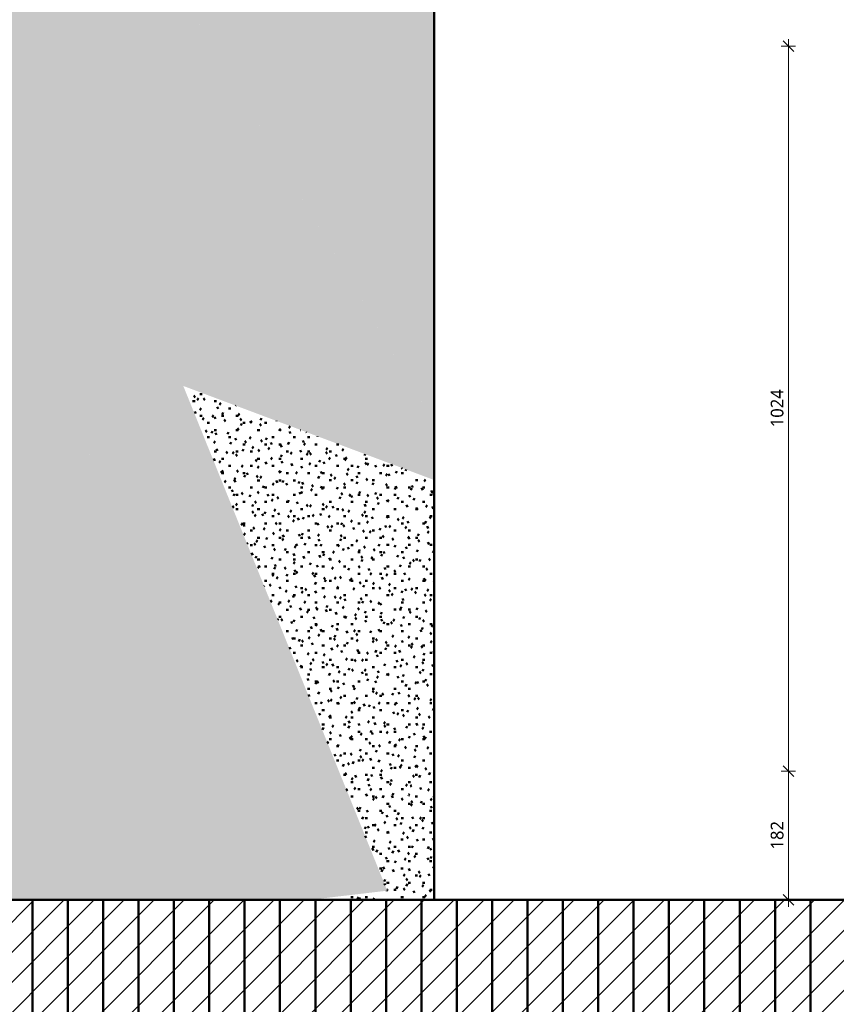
# Model space of a CAD drawing. Header units: millimetres. Extents: x -44271 to 51900, y -56710 to 25730.
# Tile 32 of 61: x -23680 to -12133, y -1617 to 12297. Entities that reach past the tile are written whole.
import ezdxf

# ---------------------------------------------------------------- set-up
doc = ezdxf.new("R2010")
doc.units = ezdxf.units.MM
for name, color, linetype, lineweight in [('A-ANNO-DIMS', 211, 'Continuous', 9), ('A-ANNO-DIMS-100', 211, 'Continuous', 9), ('A-DETL-GENF', 92, 'Continuous', 9), ('A-DETL-MBND', 5, 'Continuous', 50)]:
    doc.layers.add(name, color=color, linetype=linetype, lineweight=lineweight)
doc.styles.add('Trebuchet MS', font='trebuc.ttf', dxfattribs={"height": 180})
doc.dimstyles.new('Cotes100e_Intérieur', dxfattribs={"dimscale": 304.8, "dimtxt": 185.571163, "dimasz": 0.492126, "dimexe": 0.328084, "dimexo": 0.0625, "dimgap": 0.065617, "dimtad": 1, "dimdec": 0, "dimlfac": 0.1, "dimzin": 0, "dimdsep": 46, "dimtxsty": 'Trebuchet MS', "dimblk1": 'OBLIQUE', "dimblk2": 'OBLIQUE', "dimsah": 1, "dimcen": 0.09, "dimdle": 0.328084, "dimazin": 0, "dimtfac": 1, "dimtdec": 4, "dimtix": 1, "dimtmove": 0, "dimatfit": 3, "dimfxl": 0.328084, "dimfxlon": 1, "dimtvp": 1, "dimtolj": 1, "dimtzin": 0, "dimarcsym": 2})

# ---------------------------------------------------------------- blocks, each defined once
blk = doc.blocks.new('DIMBLOCK22-02_Toit')
at = {"layer": 'A-ANNO-DIMS-100'}
for p, q in [((-12811, 11924), (-12886, 11999)), ((-12811, 12024), (-12811, 1679)), ((-12811, 11924), (-12911, 11924)), ((-12811, 11924), (-12736, 11849)), ((-12811, 11924), (-12711, 11924)), ((-12811, 1679), (-12911, 1679)), ((-12811, 1679), (-12886, 1754)), ((-12811, 1679), (-12736, 1604)), ((-12811, 1679), (-12711, 1679))]:
    blk.add_line(p, q, dxfattribs=at)
at = {"layer": 'A-ANNO-DIMS-100', "color": 0, "insert": (-13061, 6538), "char_height": 180, "width": 634.09, "attachment_point": 1, "rotation": 90, "line_spacing_factor": 1.048425, "style": 'Trebuchet MS'}
blk.add_mtext('1024', dxfattribs=at)
blk = doc.blocks.new('_Oblique')
at = {"color": 0, "linetype": 'ByBlock', "lineweight": -2}
blk.add_line((-0.5, -0.5), (0.5, 0.5), dxfattribs=at)
blk = doc.blocks.new('DIMBLOCK23-02_Toit')
at = {"layer": 'A-ANNO-DIMS-100'}
for p, q in [((-12811, 1679), (-12911, 1679)), ((-12811, 1679), (-12886, 1754)), ((-12811, 1679), (-12811, -240)), ((-12811, 1679), (-12736, 1604)), ((-12811, 1679), (-12711, 1679)), ((-12811, -140), (-12886, -65)), ((-12811, -140), (-12911, -140)), ((-12811, -140), (-12736, -215)), ((-12811, -140), (-12711, -140))]:
    blk.add_line(p, q, dxfattribs=at)
at = {"layer": 'A-ANNO-DIMS-100', "color": 0, "insert": (-13061, 571), "char_height": 180, "width": 475.57, "attachment_point": 1, "rotation": 90, "line_spacing_factor": 1.048425, "style": 'Trebuchet MS'}
blk.add_mtext('182', dxfattribs=at)

msp = doc.modelspace()

# ---------------------------------------------------------------- hatches: boundary and pattern name
at = {"layer": 'A-DETL-GENF'}
h = msp.add_hatch(dxfattribs=at)
h.set_pattern_fill('FP_636', color=1, style=0, pattern_type=2)
h.set_pattern_definition([(45, (0, 0), (-212.132, 212.132), [])])
h.paths.add_polyline_path([(42520.1, -18305), (42520.1, -8417.9), (13484.7, -8417.9), (13484.7, -16810.3), (35379.8, -16810.3), (35379.8, -18305), (39878.2, -18305)])
h.paths.add_polyline_path([(-5202, -12689.3), (-1457.7, -12689.3), (-1457.7, -140.2), (-31427.5, -140.2), (-31427.5, -7843.1), (-28699.8, -7843.1), (-28683.4, -10661.2), (-19083.4, -10661.2), (-19083.4, -12689.3), (-8207.3, -12689.3)])
at = {"layer": 'A-DETL-MBND'}
h = msp.add_hatch(dxfattribs=at)
h.set_pattern_fill('FP_219', color=256, style=0, pattern_type=2)
h.set_pattern_definition([(359.97524, (-3.04, -7.37), (406.36384, 101.3714), [33.525, -271.248, 33.525, -1896.703]), (359.97524, (-3.04, -7.37), (406.36384, 101.3714), [-338.298, -271.248, 33.525, -576.021, -1015.91]), (359.97524, (-3.04, -7.37), (406.36384, 101.3714), [-1219.091, 33.525, -271.248, 33.525, -677.612]), (359.97524, (-3.04, -7.37), (406.36384, 101.3714), [-1557.389, -169.657, 33.525, -474.43]), (120.005, (149.35, 43.34), (-291.1642, 301.11824), [33.52, -271.21, 33.52, -1896.439]), (120.005, (149.35, 43.34), (-291.1642, 301.11824), [-338.251, -271.21, 33.52, -575.941, -1015.768]), (120.005, (149.35, 43.34), (-291.1642, 301.11824), [-1218.922, 33.52, -271.21, 33.52, -677.517]), (120.005, (149.35, 43.34), (-291.1642, 301.11824), [-1557.173, -169.633, 33.52, -474.364]), (239.983, (200.14, 246.41), (-115.2016, -402.49203), [33.508, -271.109, -1929.237]), (239.983, (200.14, 246.41), (-115.2016, -402.49203), [-304.616, 33.508, -271.109, -1624.621]), (239.983, (200.14, 246.41), (-115.2016, -402.49203), [-609.233, 33.508, -575.725, -1015.388]), (239.983, (200.14, 246.41), (-115.2016, -402.49203), [-1218.466, 33.508, -271.109, -710.772]), (239.983, (200.14, 246.41), (-115.2016, -402.49203), [-1523.082, 33.508, -169.57, -507.694]), (239.983, (200.14, 246.41), (-115.2016, -402.49203), [-1726.16, 33.508, -474.186])])
h.paths.add_polyline_path([(-17821.5, 6595.7), (-17821.5, 14844), (-12987.2, 14872.1), (-11868.1, 17334.7), (-22081.8, 13843.7), (-18130.8, 7122)])
h = msp.add_hatch(dxfattribs=at)
h.set_pattern_fill('FP_208', color=256, style=0, pattern_type=2)
h.set_pattern_definition([(0.01974, (-7.01, 5.03), (406.30298, 101.727), [33.52, -271.207, 33.52, -1896.417]), (0.01974, (-7.01, 5.03), (406.30298, 101.727), [-338.247, -271.207, 33.52, -575.934, -1015.757]), (0.01974, (-7.01, 5.03), (406.30298, 101.727), [-1218.908, 33.52, -271.207, 33.52, -677.51]), (0.01974, (-7.01, 5.03), (406.30298, 101.727), [-1557.155, -169.631, 33.52, -474.358]), (120.002, (145.35, 55.88), (-291.1185, 301.01566), [33.518, -271.19, 33.518, -1896.299]), (120.002, (145.35, 55.88), (-291.1185, 301.01566), [-338.226, -271.19, 33.518, -575.898, -1015.693]), (120.002, (145.35, 55.88), (-291.1185, 301.01566), [-1218.832, 33.518, -271.19, 33.518, -677.467]), (120.002, (145.35, 55.88), (-291.1185, 301.01566), [-1557.058, -169.621, 33.518, -474.329]), (240.008, (196.14, 259.07), (-115.18313, -402.74252), [33.528, -271.271, -1930.393]), (240.008, (196.14, 259.07), (-115.18313, -402.74252), [-304.799, 33.528, -271.271, -1625.594]), (240.008, (196.14, 259.07), (-115.18313, -402.74252), [-609.598, 33.528, -576.07, -1015.996]), (240.008, (196.14, 259.07), (-115.18313, -402.74252), [-1219.196, 33.528, -271.271, -711.197]), (240.008, (196.14, 259.07), (-115.18313, -402.74252), [-1523.995, 33.528, -169.671, -507.998]), (240.008, (196.14, 259.07), (-115.18313, -402.74252), [-1727.194, 33.528, -474.47])])
h.paths.add_polyline_path([(-21366.8, 7122), (-22081.8, 13843.7), (-30038.3, 13038.7), (-22081.8, 7609.8)])
h = msp.add_hatch(dxfattribs=at)
h.set_pattern_fill('FP_214', color=256, style=0, pattern_type=2)
h.set_pattern_definition([(0.0128, (-1.96, 2.43), (406.36328, 101.67686), [33.525, -271.247, 33.525, -1896.701]), (0.0128, (-1.96, 2.43), (406.36328, 101.67686), [-338.297, -271.247, 33.525, -576.02, -1015.908]), (0.0128, (-1.96, 2.43), (406.36328, 101.67686), [-1219.09, 33.525, -271.247, 33.525, -677.611]), (0.0128, (-1.96, 2.43), (406.36328, 101.67686), [-1557.387, -169.657, 33.525, -474.429]), (120.004, (150.42, 53.26), (-291.15933, 301.04803), [33.521, -271.211, -1929.969]), (120.004, (150.42, 53.26), (-291.15933, 301.04803), [-304.732, 33.521, -271.211, -1625.237]), (120.004, (150.42, 53.26), (-291.15933, 301.04803), [-609.464, 33.521, -575.943, -1015.773]), (120.004, (150.42, 53.26), (-291.15933, 301.04803), [-1218.928, 33.521, -271.211, -711.041]), (120.004, (150.42, 53.26), (-291.15933, 301.04803), [-1523.66, 33.521, -169.634, -507.887]), (120.004, (150.42, 53.26), (-291.15933, 301.04803), [-1726.815, 33.521, -474.366]), (240.002, (201.22, 256.44), (-115.2011, -402.7225), [33.527, -271.264, -1930.343]), (240.002, (201.22, 256.44), (-115.2011, -402.7225), [-304.791, 33.527, -271.264, -1625.552]), (240.002, (201.22, 256.44), (-115.2011, -402.7225), [-609.582, 33.527, -576.055, -1015.97]), (240.002, (201.22, 256.44), (-115.2011, -402.7225), [-1219.164, 33.527, -271.264, -711.179]), (240.002, (201.22, 256.44), (-115.2011, -402.7225), [-1523.955, 33.527, -169.667, -507.985]), (240.002, (201.22, 256.44), (-115.2011, -402.7225), [-1727.149, 33.527, -474.458])])
h.paths.add_polyline_path([(-17821.5, 5793), (-17821.5, 6595.7), (-22081.8, 13843.7), (-21366.8, 7122), (-19962.9, 6595.7)])
h = msp.add_hatch(dxfattribs=at)
h.set_pattern_fill('FP_216', color=256, style=0, pattern_type=2)
h.set_pattern_definition([(0.02188, (-5.32, 5.83), (406.32918, 101.73418), [33.522, -271.225, 33.522, -1896.542]), (0.02188, (-5.32, 5.83), (406.32918, 101.73418), [-338.269, -271.225, 33.522, -575.972, -1015.823]), (0.02188, (-5.32, 5.83), (406.32918, 101.73418), [-1218.988, 33.522, -271.225, 33.522, -677.554]), (0.02188, (-5.32, 5.83), (406.32918, 101.73418), [-1557.257, -169.642, 33.522, -474.389]), (120.006, (147.06, 56.67), (-291.13547, 300.98034), [33.516, -271.173, -1929.694]), (120.006, (147.06, 56.67), (-291.13547, 300.98034), [-304.689, 33.516, -271.173, -1625.005]), (120.006, (147.06, 56.67), (-291.13547, 300.98034), [-609.377, 33.516, -575.861, -1015.628]), (120.006, (147.06, 56.67), (-291.13547, 300.98034), [-1218.754, 33.516, -271.173, -710.94]), (120.006, (147.06, 56.67), (-291.13547, 300.98034), [-1523.443, 33.516, -169.61, -507.814]), (120.006, (147.06, 56.67), (-291.13547, 300.98034), [-1726.568, 33.516, -474.298]), (240.005, (197.85, 259.85), (-115.1885, -402.71323), [33.527, -271.262, -1930.332]), (240.005, (197.85, 259.85), (-115.1885, -402.71323), [-304.789, 33.527, -271.262, -1625.543]), (240.005, (197.85, 259.85), (-115.1885, -402.71323), [-609.579, 33.527, -576.052, -1015.964]), (240.005, (197.85, 259.85), (-115.1885, -402.71323), [-1219.157, 33.527, -271.262, -711.175]), (240.005, (197.85, 259.85), (-115.1885, -402.71323), [-1523.946, 33.527, -169.666, -507.982]), (240.005, (197.85, 259.85), (-115.1885, -402.71323), [-1727.139, 33.527, -474.455])])
h.paths.add_polyline_path([(-29942, 6278.4), (-21366.8, 7122), (-30038.3, 13038.7), (-29943.6, 6388.4)])
h = msp.add_hatch(dxfattribs=at)
h.set_pattern_fill('FP_184', color=256, style=0, pattern_type=2)
h.set_pattern_definition([(0.08937, (-16.61, 48), (406.2904, 102.00486), [33.519, -271.199, 33.519, -1896.363]), (0.08937, (-16.61, 48), (406.2904, 102.00486), [-338.237, -271.199, 33.519, -575.917, -1015.727]), (0.08937, (-16.61, 48), (406.2904, 102.00486), [-1218.873, 33.519, -271.199, 33.519, -677.49]), (0.08937, (-16.61, 48), (406.2904, 102.00486), [-1557.11, -169.626, 33.519, -474.345]), (120.072, (135.75, 98.93), (-291.11113, 300.01828), [33.446, -270.612, -1925.701]), (120.072, (135.75, 98.93), (-291.11113, 300.01828), [-304.058, 33.446, -270.612, -1621.643]), (120.072, (135.75, 98.93), (-291.11113, 300.01828), [-608.116, 33.446, -574.67, -1013.527]), (120.072, (135.75, 98.93), (-291.11113, 300.01828), [-1216.232, 33.446, -270.612, -709.469]), (120.072, (135.75, 98.93), (-291.11113, 300.01828), [-1520.29, 33.446, -169.259, -506.763]), (120.072, (135.75, 98.93), (-291.11113, 300.01828), [-1722.995, 33.446, -473.317]), (239.973, (186.53, 301.75), (-115.1811, -402.0231), [33.492, -270.978, -1928.306]), (239.973, (186.53, 301.75), (-115.1811, -402.0231), [-304.469, 33.492, -270.978, -1623.837]), (239.973, (186.53, 301.75), (-115.1811, -402.0231), [-608.939, 33.492, -575.447, -1014.898]), (239.973, (186.53, 301.75), (-115.1811, -402.0231), [-1217.878, 33.492, -270.978, -710.429]), (239.973, (186.53, 301.75), (-115.1811, -402.0231), [-1522.347, 33.492, -169.488, -507.449]), (239.973, (186.53, 301.75), (-115.1811, -402.0231), [-1725.327, 33.492, -473.957])])
h.paths.add_polyline_path([(-31331.4, -97.3), (-21366.8, 7122), (-29942, 6278.4), (-31330.5, -93.1)])
h = msp.add_hatch(dxfattribs=at)
h.set_pattern_fill('FP_187', color=256, style=0, pattern_type=2)
h.set_pattern_definition([(359.99953, (-0.004, -0.58), (406.39983, 101.53467), [33.528, -271.272, -1930.4]), (359.99953, (-0.004, -0.58), (406.39983, 101.53467), [-304.8, 33.528, -271.272, -1625.6]), (359.99953, (-0.004, -0.58), (406.39983, 101.53467), [-609.6, 33.528, -576.072, -1016]), (359.99953, (-0.004, -0.58), (406.39983, 101.53467), [-1219.2, 33.528, -271.272, -711.2]), (359.99953, (-0.004, -0.58), (406.39983, 101.53467), [-1524, 33.528, -169.672, -508]), (359.99953, (-0.004, -0.58), (406.39983, 101.53467), [-1727.2, 33.528, -474.472]), (120.015, (152.4, 50.19), (-291.18813, 300.97192), [33.513, -271.15, 33.513, -1896.016]), (120.015, (152.4, 50.19), (-291.18813, 300.97192), [-338.175, -271.15, 33.513, -575.812, -1015.542]), (120.015, (152.4, 50.19), (-291.18813, 300.97192), [-1218.65, 33.513, -271.15, 33.513, -677.366]), (120.015, (152.4, 50.19), (-291.18813, 300.97192), [-1556.825, -169.595, 33.513, -474.258]), (239.985, (203.2, 253.26), (-115.2107, -402.5081), [33.513, -271.148, -1929.516]), (239.985, (203.2, 253.26), (-115.2107, -402.5081), [-304.66, 33.513, -271.148, -1624.855]), (239.985, (203.2, 253.26), (-115.2107, -402.5081), [-609.321, 33.513, -575.808, -1015.535]), (239.985, (203.2, 253.26), (-115.2107, -402.5081), [-1218.641, 33.513, -271.148, -710.874]), (239.985, (203.2, 253.26), (-115.2107, -402.5081), [-1523.302, 33.513, -169.594, -507.767]), (239.985, (203.2, 253.26), (-115.2107, -402.5081), [-1726.409, 33.513, -474.255])])
h.paths.add_polyline_path([(-31331.4, -97.3), (-18483.2, -11.2), (-21366.8, 7122), (-31241.6, -32.3)])
h = msp.add_hatch(dxfattribs=at)
h.set_pattern_fill('FP_236', color=256, style=0, pattern_type=2)
h.set_pattern_definition([(0.0142, (-1.04, 4.19), (406.38784, 101.64965), [33.527, -271.264, 33.527, -1896.814]), (0.0142, (-1.04, 4.19), (406.38784, 101.64965), [-338.318, -271.264, 33.527, -576.054, -1015.969]), (0.0142, (-1.04, 4.19), (406.38784, 101.64965), [-1219.162, 33.527, -271.264, 33.527, -677.651]), (0.0142, (-1.04, 4.19), (406.38784, 101.64965), [-1557.48, -169.667, 33.527, -474.457]), (120.015, (151.35, 55), (-291.1785, 300.9313), [33.512, -271.14, 33.512, -1895.946]), (120.015, (151.35, 55), (-291.1785, 300.9313), [-338.163, -271.14, 33.512, -575.791, -1015.504]), (120.015, (151.35, 55), (-291.1785, 300.9313), [-1218.605, 33.512, -271.14, 33.512, -677.341]), (120.015, (151.35, 55), (-291.1785, 300.9313), [-1556.768, -169.589, 33.512, -474.24]), (239.992, (202.15, 258.11), (-115.20805, -402.58075), [33.519, -271.198, -1929.871]), (239.992, (202.15, 258.11), (-115.20805, -402.58075), [-304.717, 33.519, -271.198, -1625.155]), (239.992, (202.15, 258.11), (-115.20805, -402.58075), [-609.433, 33.519, -575.914, -1015.722]), (239.992, (202.15, 258.11), (-115.20805, -402.58075), [-1218.866, 33.519, -271.198, -711.005]), (239.992, (202.15, 258.11), (-115.20805, -402.58075), [-1523.583, 33.519, -169.626, -507.861]), (239.992, (202.15, 258.11), (-115.20805, -402.58075), [-1726.727, 33.519, -474.342])])
h.paths.add_polyline_path([(-18483.2, -11.2), (-17821.5, 2901.9), (-17821.5, 5793), (-21366.8, 7122), (-18485.1, -6.4)])
h = msp.add_hatch(dxfattribs=at)
h.set_pattern_fill('FP_218', color=256, style=0, pattern_type=2)
h.set_pattern_definition([(0.0338, (-5.44, 10.49), (406.338, 101.78194), [33.523, -271.231, 33.523, -1896.582]), (0.0338, (-5.44, 10.49), (406.338, 101.78194), [-338.276, -271.231, 33.523, -575.984, -1015.845]), (0.0338, (-5.44, 10.49), (406.338, 101.78194), [-1219.014, 33.523, -271.231, 33.523, -677.568]), (0.0338, (-5.44, 10.49), (406.338, 101.78194), [-1557.29, -169.646, 33.523, -474.399]), (120.019, (146.93, 61.35), (-291.14495, 300.8085), [33.504, -271.076, 33.504, -1895.505]), (120.019, (146.93, 61.35), (-291.14495, 300.8085), [-338.084, -271.076, 33.504, -575.657, -1015.268]), (120.019, (146.93, 61.35), (-291.14495, 300.8085), [-1218.321, 33.504, -271.076, 33.504, -677.183]), (120.019, (146.93, 61.35), (-291.14495, 300.8085), [-1556.405, -169.55, 33.504, -474.13]), (239.998, (197.72, 264.47), (-115.1949, -402.59107), [33.521, -271.215, -1929.995]), (239.998, (197.72, 264.47), (-115.1949, -402.59107), [-304.736, 33.521, -271.215, -1625.259]), (239.998, (197.72, 264.47), (-115.1949, -402.59107), [-609.472, 33.521, -575.951, -1015.787]), (239.998, (197.72, 264.47), (-115.1949, -402.59107), [-1218.944, 33.521, -271.215, -711.051]), (239.998, (197.72, 264.47), (-115.1949, -402.59107), [-1523.681, 33.521, -169.636, -507.894]), (239.998, (197.72, 264.47), (-115.1949, -402.59107), [-1726.838, 33.521, -474.373])])
h.paths.add_polyline_path([(-18483.2, -11.2), (-17821.5, 102.4), (-17821.5, 2901.9), (-18481.3, -3.1)])
h = msp.add_hatch(dxfattribs=at)
h.set_pattern_fill('FP_220', color=256, style=0, pattern_type=2)
h.set_pattern_definition([(0.08416, (-2.39, 28.52), (406.37464, 101.303), [33.526, -271.256, 33.526, -1896.757]), (0.08416, (-2.39, 28.52), (406.37464, 101.303), [-338.308, -271.256, 33.526, -576.037, -1015.939]), (0.08416, (-2.39, 28.52), (406.37464, 101.303), [-1219.126, 33.526, -271.256, 33.526, -677.631]), (0.08416, (-2.39, 28.52), (406.37464, 101.303), [-1557.434, -169.662, 33.526, -474.443]), (120.239, (150, 79.1), (-291.16734, 298.07867), [33.285, -269.308, 33.285, -1883.14]), (120.239, (150, 79.1), (-291.16734, 298.07867), [-335.879, -269.308, 33.285, -571.902, -1008.645]), (120.239, (150, 79.1), (-291.16734, 298.07867), [-1210.374, 33.285, -269.308, 33.285, -672.766]), (120.239, (150, 79.1), (-291.16734, 298.07867), [-1546.253, -168.444, 33.285, -471.037]), (239.803, (200.8, 280.59), (-115.20616, -399.37957), [33.328, -269.652, -1918.875]), (239.803, (200.8, 280.59), (-115.20616, -399.37957), [-302.98, 33.328, -269.652, -1615.895]), (239.803, (200.8, 280.59), (-115.20616, -399.37957), [-605.961, 33.328, -572.633, -1009.934]), (239.803, (200.8, 280.59), (-115.20616, -399.37957), [-1211.921, 33.328, -269.652, -706.954]), (239.803, (200.8, 280.59), (-115.20616, -399.37957), [-1514.902, 33.328, -168.659, -504.967]), (239.803, (200.8, 280.59), (-115.20616, -399.37957), [-1716.888, 33.328, -471.639])])
h.paths.add_polyline_path([(-18483.2, -11.2), (-17821.5, -3.1), (-17821.5, 102.4), (-17925.4, 84.5)])
h = msp.add_hatch(dxfattribs=at)
h.set_pattern_fill('FP_217', color=256, style=0, pattern_type=2)
h.set_pattern_definition([(359.99982, (-0.0007, -0.84), (406.40032, 101.40272), [33.528, -271.272, 33.528, -1896.872]), (359.99982, (-0.0007, -0.84), (406.40032, 101.40272), [-338.328, -271.272, 33.528, -576.072, -1016]), (359.99982, (-0.0007, -0.84), (406.40032, 101.40272), [-1219.2, 33.528, -271.272, 33.528, -677.672]), (359.99982, (-0.0007, -0.84), (406.40032, 101.40272), [-1557.528, -169.672, 33.528, -474.472]), (120.048, (152.4, 49.86), (-291.18915, 300.57225), [33.48, -270.881, 33.48, -1894.135]), (120.048, (152.4, 49.86), (-291.18915, 300.57225), [-337.84, -270.881, 33.48, -575.241, -1014.534]), (120.048, (152.4, 49.86), (-291.18915, 300.57225), [-1217.441, 33.48, -270.881, 33.48, -676.694]), (120.048, (152.4, 49.86), (-291.18915, 300.57225), [-1555.281, -169.427, 33.48, -473.787]), (239.952, (203.2, 252.67), (-115.21255, -401.97626), [33.48, -270.88, -1927.609]), (239.952, (203.2, 252.67), (-115.21255, -401.97626), [-304.359, 33.48, -270.88, -1623.25]), (239.952, (203.2, 252.67), (-115.21255, -401.97626), [-608.719, 33.48, -575.239, -1014.531]), (239.952, (203.2, 252.67), (-115.21255, -401.97626), [-1217.438, 33.48, -270.88, -710.172]), (239.952, (203.2, 252.67), (-115.21255, -401.97626), [-1521.797, 33.48, -169.427, -507.266]), (239.952, (203.2, 252.67), (-115.21255, -401.97626), [-1724.703, 33.48, -473.786])])
h.paths.add_polyline_path([(-19576.3, -140.2), (-18485.1, -11.2), (-31331.4, -97.3), (-31330.5, -140.2), (-19851.3, -140.2)])
h = msp.add_hatch(dxfattribs=at)
h.set_pattern_fill('FP_221', color=256, style=0, pattern_type=2)
h.set_pattern_definition([(0.0085, (-1.7, 2.94), (406.3829, 101.64743), [33.527, -271.26, 33.527, -1896.79]), (0.0085, (-1.7, 2.94), (406.3829, 101.64743), [-338.313, -271.26, 33.527, -576.047, -1015.956]), (0.0085, (-1.7, 2.94), (406.3829, 101.64743), [-1219.148, 33.527, -271.26, 33.527, -677.643]), (0.0085, (-1.7, 2.94), (406.3829, 101.64743), [-1557.461, -169.665, 33.527, -474.452]), (120.004, (150.69, 53.75), (-291.1742, 301.0718), [33.522, -271.226, 33.522, -1896.547]), (120.004, (150.69, 53.75), (-291.1742, 301.0718), [-338.27, -271.226, 33.522, -575.973, -1015.826]), (120.004, (150.69, 53.75), (-291.1742, 301.0718), [-1218.991, 33.522, -271.226, 33.522, -677.556]), (120.004, (150.69, 53.75), (-291.1742, 301.0718), [-1557.261, -169.643, 33.522, -474.391]), (240, (201.49, 256.93), (-115.2071, -402.7185), [33.527, -271.26, 33.527, -1896.791]), (240, (201.49, 256.93), (-115.2071, -402.7185), [-338.314, -271.26, 33.527, -576.047, -1015.957]), (240, (201.49, 256.93), (-115.2071, -402.7185), [-1219.148, 33.527, -271.26, 33.527, -677.643]), (240, (201.49, 256.93), (-115.2071, -402.7185), [-1557.462, -169.665, 33.527, -474.452])])
h.paths.add_polyline_path([(-18655.1, -140.2), (-18483.2, -11.2), (-19576.3, -140.2), (-18977.5, -140.2)])
h = msp.add_hatch(dxfattribs=at)
h.set_pattern_fill('FP_160', color=256, style=0, pattern_type=2)
h.set_pattern_definition([(359.9999, (0.001, 0.007), (406.40016, 101.59936), [33.528, -271.272, 33.528, -271.272, -1625.6]), (359.9999, (0.001, 0.007), (406.40016, 101.59936), [-609.6, 33.528, -576.072, 33.528, -271.272, -711.2]), (359.9999, (0.001, 0.007), (406.40016, 101.59936), [-1524, 33.528, -169.672, 33.528, -474.472]), (120, (152.4, 50.81), (-291.1877, 301.15186), [33.528, -271.271, 33.528, -1896.867]), (120, (152.4, 50.81), (-291.1877, 301.15186), [-338.327, -271.271, 33.528, -576.07, -1015.997]), (120, (152.4, 50.81), (-291.1877, 301.15186), [-1219.197, 33.528, -271.271, 33.528, -677.67]), (120, (152.4, 50.81), (-291.1877, 301.15186), [-1557.524, -169.672, 33.528, -474.471]), (240, (203.2, 254.01), (-115.2108, -402.751), [33.528, -271.271, 33.528, -1896.864]), (240, (203.2, 254.01), (-115.2108, -402.751), [-338.327, -271.271, 33.528, -576.07, -1015.996]), (240, (203.2, 254.01), (-115.2108, -402.751), [-1219.195, 33.528, -271.271, 33.528, -677.669]), (240, (203.2, 254.01), (-115.2108, -402.751), [-1557.522, -169.671, 33.528, -474.47])])
h.paths.add_polyline_path([(-18655.1, -140.2), (-18485.1, -140.2), (-18483.2, -11.2), (-18599.1, -98.2)])
h = msp.add_hatch(dxfattribs=at)
h.set_pattern_fill('FP_161', color=256, style=0, pattern_type=2)
h.set_pattern_definition([(0.00166, (-1.69, 0.57), (406.38306, 101.6118), [33.527, -271.26, 33.527, -1896.791]), (0.00166, (-1.69, 0.57), (406.38306, 101.6118), [-338.314, -271.26, 33.527, -576.047, -1015.957]), (0.00166, (-1.69, 0.57), (406.38306, 101.6118), [-1219.148, 33.527, -271.26, 33.527, -677.643]), (0.00166, (-1.69, 0.57), (406.38306, 101.6118), [-1557.461, -169.665, 33.527, -474.452]), (119.999, (150.7, 51.38), (-291.1732, 301.14495), [33.527, -271.265, -1930.348]), (119.999, (150.7, 51.38), (-291.1732, 301.14495), [-304.792, 33.527, -271.265, -1625.556]), (119.999, (150.7, 51.38), (-291.1732, 301.14495), [-609.584, 33.527, -576.057, -1015.973]), (119.999, (150.7, 51.38), (-291.1732, 301.14495), [-1219.167, 33.527, -271.265, -711.181]), (119.999, (150.7, 51.38), (-291.1732, 301.14495), [-1523.959, 33.527, -169.667, -507.986]), (119.999, (150.7, 51.38), (-291.1732, 301.14495), [-1727.154, 33.527, -474.459]), (240.001, (201.5, 254.58), (-115.2096, -402.7531), [33.528, -271.272, -1930.396]), (240.001, (201.5, 254.58), (-115.2096, -402.7531), [-304.799, 33.528, -271.272, -1625.597]), (240.001, (201.5, 254.58), (-115.2096, -402.7531), [-609.599, 33.528, -576.071, -1015.998]), (240.001, (201.5, 254.58), (-115.2096, -402.7531), [-1219.198, 33.528, -271.272, -711.199]), (240.001, (201.5, 254.58), (-115.2096, -402.7531), [-1523.997, 33.528, -169.672, -507.999]), (240.001, (201.5, 254.58), (-115.2096, -402.7531), [-1727.197, 33.528, -474.471])])
h.paths.add_polyline_path([(-18449.7, -140.2), (-18483.2, -11.2), (-18485.1, -140.2), (-18483.2, -140.2)])
h = msp.add_hatch(dxfattribs=at)
h.set_pattern_fill('FP_237', color=256, style=0, pattern_type=2)
h.set_pattern_definition([(0.0017, (-1.81, 0.57), (406.38104, 101.61184), [33.526, -271.26, 33.526, -1896.785]), (0.0017, (-1.81, 0.57), (406.38104, 101.61184), [-338.312, -271.26, 33.526, -576.046, -1015.953]), (0.0017, (-1.81, 0.57), (406.38104, 101.61184), [-1219.144, 33.526, -271.26, 33.526, -677.641]), (0.0017, (-1.81, 0.57), (406.38104, 101.61184), [-1557.456, -169.664, 33.526, -474.45]), (119.999, (150.58, 51.38), (-291.1732, 301.14495), [33.527, -271.265, -1930.347]), (119.999, (150.58, 51.38), (-291.1732, 301.14495), [-304.792, 33.527, -271.265, -1625.555]), (119.999, (150.58, 51.38), (-291.1732, 301.14495), [-609.583, 33.527, -576.056, -1015.972]), (119.999, (150.58, 51.38), (-291.1732, 301.14495), [-1219.166, 33.527, -271.265, -711.18]), (119.999, (150.58, 51.38), (-291.1732, 301.14495), [-1523.958, 33.527, -169.667, -507.986]), (119.999, (150.58, 51.38), (-291.1732, 301.14495), [-1727.152, 33.527, -474.459]), (240.001, (201.38, 254.58), (-115.2096, -402.7531), [33.528, -271.271, -1930.395]), (240.001, (201.38, 254.58), (-115.2096, -402.7531), [-304.799, 33.528, -271.271, -1625.596]), (240.001, (201.38, 254.58), (-115.2096, -402.7531), [-609.599, 33.528, -576.071, -1015.998]), (240.001, (201.38, 254.58), (-115.2096, -402.7531), [-1219.197, 33.528, -271.271, -711.198]), (240.001, (201.38, 254.58), (-115.2096, -402.7531), [-1523.996, 33.528, -169.672, -507.999]), (240.001, (201.38, 254.58), (-115.2096, -402.7531), [-1727.196, 33.528, -474.471])])
h.paths.add_polyline_path([(-17821.5, -140.2), (-17821.5, -3.1), (-18483.2, -11.2), (-18449.7, -140.2)])
h = msp.add_hatch(dxfattribs=at)
h.set_pattern_fill('FP_7', color=256, style=0, pattern_type=2)
h.set_pattern_definition([(270, (0, 747.4), (500, 3e-14), [])])
h.paths.add_polyline_path([(-6000, -7843.1), (-6000, -5799), (-1457.7, -5799), (-1457.7, -156.1), (-4642, -156.1), (-4642, -184.8), (-11452, -184.8), (-11452, -140.2), (-31427.5, -140.2), (-31427.5, -7843.1), (-21500, -7843.1), (-21500, -5799), (-16300, -5799), (-16300, -7843.1), (-8207.3, -7843.1)])

# ---------------------------------------------------------------- linework, layer by layer
for p, q in [((-17821.5, -140.2), (-17821.5, 14844)), ((-31573.6, -140.2), (-11452, -140.2))]:
    msp.add_line(p, q, dxfattribs=at)

# ---------------------------------------------------------------- dimensions: what is measured, and where the dimension line sits
at = {"layer": 'A-ANNO-DIMS'}
for base, p1, p2, override, picture, middle in [((-12810.5, 1679.5), (-12710.5, 11924), (-12710.5, 1679.5), {"dimpost": '<>', "dimfxl": 10244.487617}, 'DIMBLOCK22-02_Toit', (-12922.1, 6801.7)), ((-12810.5, -140.2), (-12710.5, 1679.5), (-12710.5, -140.2), {"dimpost": '<>', "dimfxl": 1819.736958}, 'DIMBLOCK23-02_Toit', (-12922.1, 769.6))]:
    dim = msp.add_linear_dim(base=base, p1=p1, p2=p2, angle=90, dimstyle='Cotes100e_Intérieur', override=override, dxfattribs=at)
    dim.commit()
    dim.dimension.update_dxf_attribs({"geometry": picture, "text_midpoint": middle})

doc.saveas('drawing.dxf')
